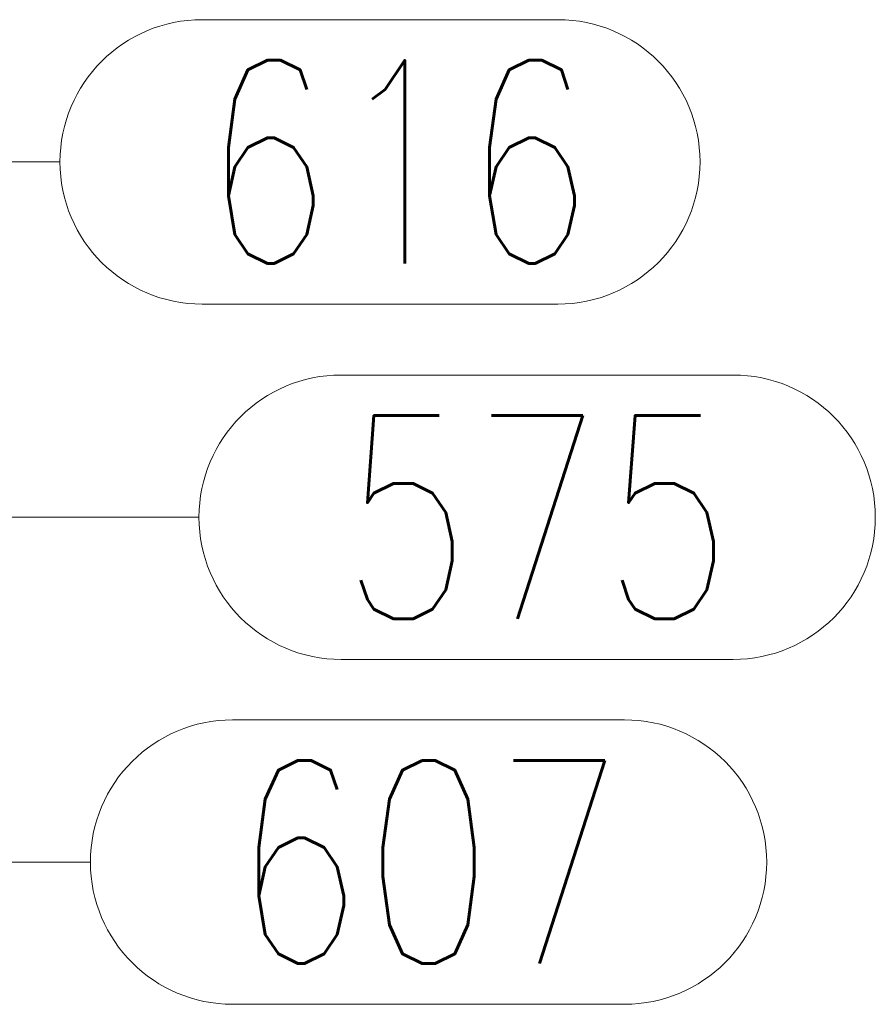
# Model space of a CAD drawing. Header units: millimetres. Extents: x -851 to 2, y 9346 to 10016.
# Tile 197 of 256: x -479 to -467, y 9569 to 9584. Entities that reach past the tile are written whole.
import ezdxf

# ---------------------------------------------------------------- set-up
doc = ezdxf.new("R2010")
doc.units = ezdxf.units.MM
doc.header["$LTSCALE"] = 10
doc.layers.add('PS_Pos', color=1, linetype='Continuous', lineweight=15)
doc.styles.add('simplex', font='simplex.shx', dxfattribs={"width": 0.75})

# ---------------------------------------------------------------- blocks, each defined once
blk = doc.blocks.new('*X752')
at = {"color": 1}
for p, q in [((-485.18, 9575.79), (-483.445, 9571.556)), ((-476.345, 9573.656), (-470.56, 9573.656)), ((-483.445, 9571.556), (-478.445, 9571.556)), ((-476.345, 9569.456), (-470.56, 9569.456))]:
    blk.add_line(p, q, dxfattribs=at)
for centre, start, end in [((-476.345, 9571.556), 90, 270), ((-470.56, 9571.556), 270, 90)]:
    blk.add_arc(centre, 2.1, start, end, dxfattribs=at)
at = {"color": 30, "style": 'simplex', "width": 0.75}
blk.add_text('607', height=3, dxfattribs=at).set_placement((-476.345, 9570.056))
blk = doc.blocks.new('*X753')
at = {"color": 1}
for p, q in [((-476.794, 9583.995), (-471.544, 9583.995)), ((-484.868, 9576.998), (-483.894, 9581.895)), ((-483.894, 9581.895), (-478.894, 9581.895)), ((-476.794, 9579.795), (-471.544, 9579.795))]:
    blk.add_line(p, q, dxfattribs=at)
for centre, start, end in [((-476.794, 9581.895), 90, 270), ((-471.544, 9581.895), 270, 90)]:
    blk.add_arc(centre, 2.1, start, end, dxfattribs=at)
at = {"color": 30, "style": 'simplex', "width": 0.75}
blk.add_text('616', height=3, dxfattribs=at).set_placement((-476.794, 9580.395))
blk = doc.blocks.new('*X754')
at = {"color": 1}
for p, q in [((-474.742, 9578.748), (-468.956, 9578.748)), ((-483.868, 9575.79), (-481.842, 9576.648)), ((-481.842, 9576.648), (-476.842, 9576.648)), ((-474.742, 9574.548), (-468.956, 9574.548))]:
    blk.add_line(p, q, dxfattribs=at)
for centre, start, end in [((-474.742, 9576.648), 90, 270), ((-468.956, 9576.648), 270, 90)]:
    blk.add_arc(centre, 2.1, start, end, dxfattribs=at)
at = {"color": 30, "style": 'simplex', "width": 0.75}
blk.add_text('575', height=3, dxfattribs=at).set_placement((-474.742, 9575.148))

msp = doc.modelspace()

# ---------------------------------------------------------------- block references
at = {"layer": 'PS_Pos'}
for name in ['*X753', '*X754', '*X752']:
    msp.add_blockref(name, (0, 0), dxfattribs=at)

doc.saveas('drawing.dxf')
